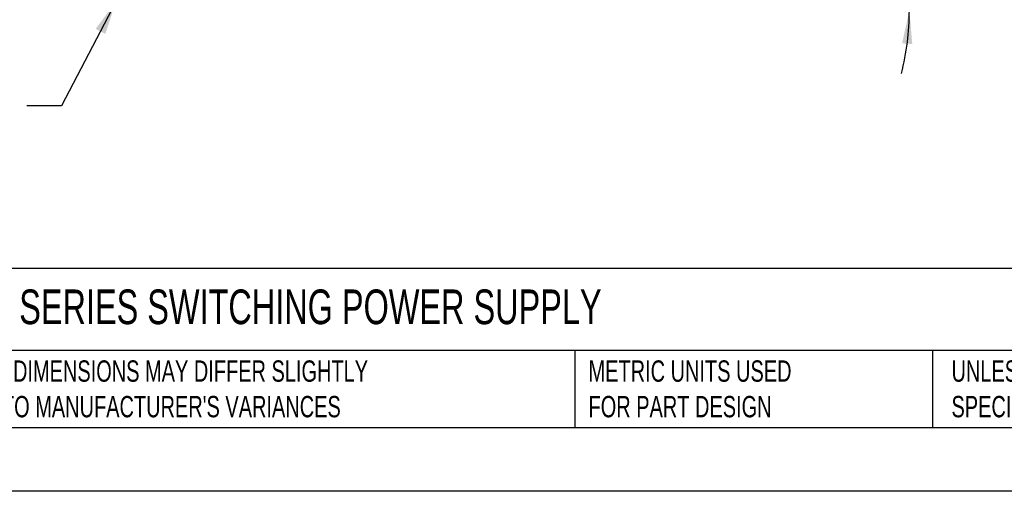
# Model space of a CAD drawing. Header units: millimetres. Extents: x 0 to 559, y 0 to 432.
# Tile 2 of 47: x 101 to 296, y 0 to 94. Entities that reach past the tile are written whole.
import ezdxf

# ---------------------------------------------------------------- set-up
doc = ezdxf.new("R2010")
doc.units = ezdxf.units.MM
doc.header["$LTSCALE"] = 2
doc.layers.add('DIMENSIONS', color=140, linetype='Continuous', lineweight=25)
doc.layers.add('TEXT', color=140, linetype='Continuous', lineweight=25)
doc.styles.add('SLDTEXTSTYLE0', font='TXT', dxfattribs={"width": 0.7})
doc.dimstyles.new('SLDDIMSTYLE0', dxfattribs={"dimtxt": 0.18, "dimasz": 6.604, "dimexe": 0, "dimexo": 0.0625, "dimgap": 0, "dimtad": 0, "dimtih": 1, "dimtoh": 1, "dimdec": 0, "dimrnd": 1e-09, "dimzin": 0, "dimdsep": 46, "dimtxsty": 'Standard', "dimsah": 1, "dimcen": 0.09, "dimadec": 0, "dimazin": 0, "dimtfac": 6.604, "dimtdec": 0, "dimtofl": 0, "dimtmove": 0, "dimatfit": 3, "dimfxl": 0, "dimfrac": 2, "dimtolj": 1, "dimtzin": 0, "dimarcsym": 0})
doc.dimstyles.new('SLDDIMSTYLE5', dxfattribs={"dimtxt": 4.316016, "dimasz": 6.604, "dimexe": 0, "dimexo": 0.0625, "dimgap": 1.079004, "dimtad": 0, "dimtih": 1, "dimtoh": 1, "dimdec": 4, "dimlfac": 2, "dimzin": 12, "dimdsep": 46, "dimtxsty": 'SLDTEXTSTYLE0', "dimsah": 1, "dimcen": 0.09, "dimadec": 0, "dimazin": 3, "dimtfac": 1, "dimtdec": 0, "dimtofl": 0, "dimtmove": 0, "dimatfit": 3, "dimfxl": 0, "dimfrac": 2, "dimtolj": 1, "dimtzin": 12, "dimarcsym": 0})

# ---------------------------------------------------------------- blocks, each defined once
blk = doc.blocks.new('_D_7')
at = {"layer": 'DIMENSIONS'}
for p, q in [((260.17, 110.76), (278.45, 119.28)), ((229, 95.45), (283.73, 95.45))]:
    blk.add_line(p, q, dxfattribs=at)
for start, end in [(25, 39.444), (345.556, 360)]:
    blk.add_arc((227.35, 95.45), 50.03, start, end, dxfattribs=at)
for points in [[(272.69, 116.6), (270.41, 122.88), (268.62, 121.9)], [(277.38, 95.45), (275.93, 88.93), (277.96, 88.8)]]:
    blk.add_solid(points, dxfattribs=at)
at = {"layer": 'DIMENSIONS', "char_height": 4.233, "attachment_point": 1, "style": 'SLDTEXTSTYLE0'}
for s, insert in [('25°', (270.95, 112.28)), ('SYM.', (269, 105.43))]:
    blk.add_mtext(s, dxfattribs=dict(at, insert=insert))

msp = doc.modelspace()

# ---------------------------------------------------------------- linework, layer by layer
at = {"color": 7, "linetype": 'Continuous'}
msp.add_line((558.80494, 0.005348), (0.00494, 0.005348), dxfattribs=at)
at = {"layer": 'TEXT'}
for p, q in [((546.1, 44.252215), (12.7, 44.252215)), ((546.1, 27.94), (12.7, 27.94)), ((210.968414, 27.94), (210.968414, 12.7)), ((281.995629, 27.94), (281.995629, 12.7)), ((12.7, 12.7), (546.1, 12.7))]:
    msp.add_line(p, q, dxfattribs=at)

# ---------------------------------------------------------------- texts
at = {"layer": 'TEXT', "attachment_point": 1, "style": 'SLDTEXTSTYLE0'}
for s, insert, char_height in [('RECOM POWER RACPRO1 SERIES SWITCHING POWER SUPPLY', (15.931468, 40.070311), 6.87916667), ("PART DIMENSIONS MAY DIFFER SLIGHTLY ^JDUE TO MANUFACTURER'S VARIANCES", (87.825069, 25.993143), 4.23333333), ('METRIC UNITS USED ^JFOR PART DESIGN', (213.707211, 25.993144), 4.23333333), ('UNLESS OTHERWISE ^JSPECIFIED UNITS ARE:', (285.738257, 25.993144), 4.23333333)]:
    msp.add_mtext(s, dxfattribs=dict(at, insert=insert, char_height=char_height))

# ---------------------------------------------------------------- dimensions: what is measured, and where the dimension line sits
at = {"layer": 'DIMENSIONS'}
dim = msp.add_angular_dim_2l(base=(276.98334, 89.164727), line1=((226.460675, 95.45454), (126.757878, 95.45454)), line2=((257.872494, 109.6886), (228.151148, 95.829309)), text='<>\\PSYM.', dimstyle='SLDDIMSTYLE5', dxfattribs=at)
dim.commit()
dim.dimension.update_dxf_attribs({"geometry": '_D_7', "text_midpoint": (276.070528, 106.827534), "dimtype": 162})

# ---------------------------------------------------------------- leaders
msp.add_leader([(119.901232, 97.166772), (109.13052, 76.512423), (102.213423, 76.512423)], dimstyle='SLDDIMSTYLE0', dxfattribs=at)

doc.saveas('drawing.dxf')
